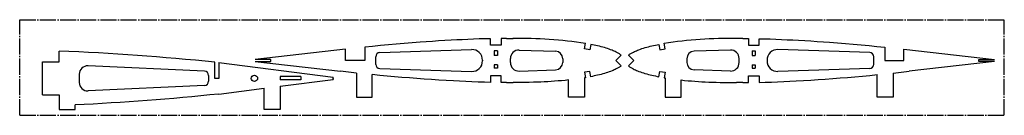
# Model space of a CAD drawing. Extents: x 1 to 931, y 5 to 95.
import ezdxf

# ---------------------------------------------------------------- set-up
doc = ezdxf.new("R2010")
doc.units = 0
doc.linetypes.add('SLD-ОСЕВАЯ', pattern=[19.05, 15.24, -1.27, 1.27, -1.27])
doc.linetypes.add('SLD-СПЛОШНАЯ', pattern=[0])
doc.layers.get('0').update_dxf_attribs({"linetype": 'CONTINUOUS'})

msp = doc.modelspace()

# ---------------------------------------------------------------- linework, layer by layer
at = {"color": 7, "linetype": 'SLD-ОСЕВАЯ'}
for p, q in [((0.69, 4.74), (0.69, 94.74)), ((0.69, 94.74), (930.69, 94.74)), ((930.69, 4.74), (930.69, 94.74)), ((296.74, 39.52), (296.74, 38.52)), ((0.69, 4.74), (930.69, 4.74))]:
    msp.add_line(p, q, dxfattribs=at)
at = {"color": 7, "linetype": 'SLD-СПЛОШНАЯ'}
for p, q in [((445.44, 70.85), (445.44, 76.9)), ((455.43, 77.08), (455.43, 70.85)), ((460.64, 77.12), (466.64, 77.13)), ((683.8, 77.12), (677.8, 77.13)), ((689.01, 77.08), (689.01, 70.85)), ((699, 70.85), (699, 76.9)), ((37.94, 55.02), (37.94, 65.26)), ((308.58, 67.12), (222.96, 57.33)), ((308.58, 56.31), (308.58, 67.12)), ((326.58, 68.94), (326.58, 56.31)), ((340.9, 63.93), (427.56, 66.63)), ((455.43, 70.85), (445.44, 70.85)), ((451.95, 65.49), (448.93, 65.49)), ((448.93, 65.49), (448.93, 60.99)), ((451.95, 65.49), (451.95, 60.99)), ((472.47, 66.22), (506.81, 65.03)), ((534.23, 67.37), (535.09, 72.51)), ((539.16, 66.54), (534.23, 67.37)), ((540, 71.55), (539.16, 66.54)), ((604.44, 71.55), (605.28, 66.54)), ((605.28, 66.54), (610.21, 67.37)), ((610.21, 67.37), (609.35, 72.51)), ((671.97, 66.22), (637.63, 65.03)), ((689.01, 70.85), (699, 70.85)), ((692.49, 65.49), (692.49, 60.99)), ((692.49, 65.49), (695.51, 65.49)), ((695.51, 65.49), (695.51, 60.99)), ((803.54, 63.93), (716.87, 66.63)), ((817.86, 68.94), (817.86, 56.31)), ((835.86, 67.12), (921.48, 57.33)), ((835.86, 56.31), (835.86, 67.12)), ((237.94, 57.33), (222.96, 57.33)), ((237.94, 55.28), (237.94, 57.33)), ((326.58, 56.31), (308.58, 56.31)), ((337.03, 52.69), (337.03, 59.94)), ((437.87, 56.64), (437.87, 55.99)), ((451.95, 60.99), (448.93, 60.99)), ((464.19, 54.4), (464.19, 58.22)), ((513.57, 58.03), (513.57, 54.59)), ((563.64, 56.31), (568.73, 61.4)), ((563.64, 56.31), (568.75, 51.24)), ((580.8, 56.31), (575.69, 51.24)), ((580.8, 56.31), (575.7, 61.4)), ((630.87, 58.03), (630.87, 54.59)), ((680.25, 54.4), (680.25, 58.22)), ((692.49, 60.99), (695.51, 60.99)), ((706.56, 56.64), (706.56, 55.99)), ((807.41, 52.69), (807.41, 59.94)), ((817.86, 56.31), (835.86, 56.31)), ((906.5, 57.33), (921.48, 57.33)), ((906.5, 55.28), (906.5, 57.33)), ((22.33, 24.07), (22.33, 55.02)), ((22.33, 55.02), (37.94, 55.02)), ((175.27, 46.3), (65.26, 51.33)), ((185.07, 39.52), (185.07, 54.69)), ((188.65, 54.32), (296.74, 40.52)), ((188.65, 54.32), (188.65, 39.52)), ((222.96, 55.28), (237.94, 55.28)), ((222.96, 55.28), (303.75, 46.27)), ((340.9, 48.69), (427.56, 45.99)), ((451.95, 52.27), (448.93, 52.27)), ((448.93, 52.27), (448.93, 49.14)), ((451.95, 49.14), (448.93, 49.14)), ((451.95, 52.27), (451.95, 49.14)), ((472.47, 46.41), (506.81, 47.6)), ((671.97, 46.41), (637.63, 47.6)), ((692.49, 52.27), (692.49, 49.14)), ((692.49, 52.27), (695.51, 52.27)), ((692.49, 49.14), (695.51, 49.14)), ((695.51, 52.27), (695.51, 49.14)), ((803.54, 48.69), (716.87, 45.99)), ((921.48, 55.28), (840.69, 46.27)), ((921.48, 55.28), (906.5, 55.28)), ((56.89, 43.34), (56.89, 35.69)), ((179.09, 42.31), (179.09, 36.72)), ((188.65, 39.52), (185.07, 39.52)), ((266.24, 41.2), (246.6, 41.2)), ((246.6, 41.2), (246.6, 38.18)), ((246.6, 32.11), (296.74, 38.52)), ((266.24, 38.18), (246.6, 38.18)), ((266.24, 41.2), (266.24, 38.18)), ((296.74, 38.52), (296.74, 40.52)), ((318.75, 44.53), (303.75, 46.27)), ((318.75, 44.53), (318.75, 21.65)), ((333.75, 21.65), (333.75, 42.99)), ((445.44, 41.78), (445.44, 35.72)), ((455.43, 41.77), (445.44, 41.78)), ((455.43, 35.55), (455.43, 41.77)), ((519.07, 21.65), (519.07, 37.98)), ((534.07, 39.96), (534.07, 21.65)), ((539.16, 46.08), (534.23, 45.25)), ((534.23, 45.25), (535.09, 40.12)), ((540, 41.08), (539.16, 46.08)), ((604.44, 41.08), (605.28, 46.08)), ((605.28, 46.08), (610.21, 45.25)), ((610.21, 45.25), (609.35, 40.12)), ((610.37, 39.96), (610.37, 21.65)), ((625.37, 21.65), (625.37, 37.98)), ((689.01, 41.77), (699, 41.78)), ((689.01, 35.55), (689.01, 41.77)), ((699, 41.78), (699, 35.72)), ((810.69, 21.65), (810.69, 42.99)), ((825.69, 44.53), (840.69, 46.27)), ((825.69, 44.53), (825.69, 21.65)), ((175.27, 32.73), (65.26, 27.7)), ((188.65, 24.71), (231.6, 30.2)), ((231.6, 10.05), (231.6, 30.2)), ((246.6, 32.11), (246.6, 10.05)), ((460.64, 35.5), (466.64, 35.49)), ((683.8, 35.5), (677.8, 35.49)), ((22.33, 24.07), (37.94, 24.07)), ((37.94, 24.07), (37.94, 13.77)), ((318.75, 21.65), (333.75, 21.65)), ((534.07, 21.65), (519.07, 21.65)), ((610.37, 21.65), (625.37, 21.65)), ((825.69, 21.65), (810.69, 21.65)), ((37.94, 13.77), (37.94, 10.05)), ((37.94, 10.05), (52.94, 10.05)), ((52.94, 10.05), (52.94, 14.43)), ((246.6, 10.05), (231.6, 10.05))]:
    msp.add_line(p, q, dxfattribs=at)
for points in [[(445.44, 76.9), (440.11, 76.77), (434.77, 76.6), (429.44, 76.41), (424.1, 76.2), (418.77, 75.96), (413.44, 75.69), (408.11, 75.41), (402.24, 75.07), (396.38, 74.71), (390.52, 74.33), (384.66, 73.93), (378.81, 73.5), (371.34, 72.93), (363.88, 72.33), (356.41, 71.71), (348.95, 71.05), (341.49, 70.37), (334.04, 69.67), (326.58, 68.94)], [(460.64, 77.12), (457.72, 77.1), (455.43, 77.08)], [(683.8, 77.12), (686.72, 77.1), (689.01, 77.08)], [(699, 76.9), (704.33, 76.77), (709.66, 76.6), (715, 76.41), (720.33, 76.2), (725.67, 75.96), (731, 75.69), (736.33, 75.41), (742.2, 75.07), (748.06, 74.71), (753.92, 74.33), (759.77, 73.93), (765.63, 73.5), (773.1, 72.93), (780.56, 72.33), (788.03, 71.71), (795.49, 71.05), (802.95, 70.37), (810.4, 69.67), (817.86, 68.94)], [(185.07, 54.69), (175.87, 55.62), (166.66, 56.52), (157.45, 57.38), (148.24, 58.2), (139.03, 58.99), (129.97, 59.72), (120.91, 60.43), (111.85, 61.1), (102.79, 61.73), (93.53, 62.34), (84.28, 62.92), (75.02, 63.46), (65.75, 63.96), (56.48, 64.43), (47.21, 64.86), (37.94, 65.26)], [(568.73, 61.4), (568.2, 61.82), (567.65, 62.22), (567.08, 62.6), (566.51, 62.96), (565.92, 63.3), (565.33, 63.63), (564.74, 63.95), (564.14, 64.25), (563.18, 64.71), (562.22, 65.15), (561.25, 65.57), (560.27, 65.97), (558.87, 66.52), (557.45, 67.03), (556.01, 67.53), (554.57, 67.99), (553.12, 68.44), (551.5, 68.91), (549.87, 69.35), (548.23, 69.77), (546.6, 70.17), (544.95, 70.54), (543.3, 70.89), (541.65, 71.23), (540, 71.55)], [(575.7, 61.4), (576.24, 61.82), (576.79, 62.22), (577.35, 62.6), (577.93, 62.96), (578.52, 63.3), (579.11, 63.63), (579.7, 63.95), (580.3, 64.25), (581.26, 64.71), (582.22, 65.15), (583.19, 65.57), (584.16, 65.97), (585.57, 66.52), (586.99, 67.03), (588.43, 67.53), (589.87, 67.99), (591.32, 68.44), (592.94, 68.91), (594.57, 69.35), (596.2, 69.77), (597.84, 70.17), (599.49, 70.54), (601.13, 70.89), (602.78, 71.23), (604.44, 71.55)], [(568.75, 51.24), (568.22, 50.82), (567.67, 50.42), (567.1, 50.04), (566.52, 49.68), (565.94, 49.33), (565.35, 49), (564.75, 48.69), (564.15, 48.38), (563.2, 47.92), (562.23, 47.48), (561.26, 47.06), (560.29, 46.66), (558.88, 46.11), (557.46, 45.59), (556.02, 45.1), (554.58, 44.63), (553.13, 44.19), (551.51, 43.72), (549.88, 43.27), (548.24, 42.85), (546.6, 42.46), (544.96, 42.09), (543.31, 41.73), (541.65, 41.4), (540, 41.08)], [(575.69, 51.24), (576.22, 50.82), (576.77, 50.42), (577.34, 50.04), (577.92, 49.68), (578.5, 49.33), (579.09, 49), (579.69, 48.69), (580.29, 48.38), (581.24, 47.92), (582.2, 47.48), (583.17, 47.06), (584.15, 46.66), (585.56, 46.11), (586.98, 45.59), (588.41, 45.1), (589.86, 44.63), (591.31, 44.19), (592.93, 43.72), (594.56, 43.27), (596.2, 42.85), (597.84, 42.46), (599.48, 42.09), (601.13, 41.73), (602.78, 41.4), (604.44, 41.08)], [(445.44, 35.72), (439.59, 35.87), (433.75, 36.06), (427.9, 36.27), (422.05, 36.52), (416.21, 36.79), (410.36, 37.09), (403.48, 37.48), (396.59, 37.9), (389.71, 38.35), (382.83, 38.83), (375.81, 39.34), (368.8, 39.89), (361.79, 40.46), (354.78, 41.06), (347.77, 41.68), (340.76, 42.32), (333.75, 42.99)], [(519.07, 37.98), (515.79, 37.64), (512.5, 37.33), (509.22, 37.05), (505.93, 36.8), (502.64, 36.58), (499.41, 36.38), (496.18, 36.2), (492.95, 36.05), (489.72, 35.92), (485.88, 35.79), (482.03, 35.68), (478.18, 35.6), (474.33, 35.55), (470.48, 35.51), (466.64, 35.49)], [(535.09, 40.12), (534.52, 40.03), (534.07, 39.96)], [(609.35, 40.12), (609.92, 40.03), (610.37, 39.96)], [(625.37, 37.98), (628.65, 37.64), (631.94, 37.33), (635.22, 37.05), (638.51, 36.8), (641.8, 36.58), (645.02, 36.38), (648.25, 36.2), (651.48, 36.05), (654.71, 35.92), (658.56, 35.79), (662.41, 35.68), (666.26, 35.6), (670.1, 35.55), (673.95, 35.51), (677.8, 35.49)], [(699, 35.72), (704.84, 35.87), (710.69, 36.06), (716.54, 36.27), (722.38, 36.52), (728.23, 36.79), (734.08, 37.09), (740.96, 37.48), (747.85, 37.9), (754.73, 38.35), (761.61, 38.83), (768.62, 39.34), (775.64, 39.89), (782.65, 40.46), (789.66, 41.06), (796.67, 41.68), (803.68, 42.32), (810.69, 42.99)], [(460.64, 35.5), (457.72, 35.53), (455.43, 35.55)], [(683.8, 35.5), (686.72, 35.53), (689.01, 35.55)], [(188.65, 24.71), (180.16, 23.84), (171.67, 23), (163.18, 22.19), (154.68, 21.4), (146.18, 20.65), (137.82, 19.95), (129.47, 19.27), (121.11, 18.62), (112.75, 18), (104.21, 17.4), (95.67, 16.83), (87.13, 16.29), (78.59, 15.78), (70.04, 15.3), (61.49, 14.85), (52.94, 14.43)]]:
    msp.add_lwpolyline(points, dxfattribs=at)
msp.add_circle((222.39, 39.52), 3, dxfattribs=at)
for centre, radius, start, end in [((471.64, -357.53), 434.69, 81.60688, 90.65941), ((672.8, -357.53), 434.69, 89.34059, 98.39312), ((427.87, 56.64), 10, 0, 91.78302), ((472.19, 58.22), 8, 88.01974, 180), ((672.25, 58.22), 8, 0, 91.98026), ((716.56, 56.64), 10, 88.21698, 180), ((341.03, 59.94), 4, 91.78302, 180), ((427.87, 55.99), 10, 268.21698, 0), ((506.57, 58.03), 7, 0, 88.01974), ((637.87, 58.03), 7, 91.98026, 180), ((716.56, 55.99), 10, 180, 271.78302), ((803.41, 59.94), 4, 0, 88.21698), ((64.89, 43.34), 8, 87.38362, 180), ((341.03, 52.69), 4, 180, 268.21698), ((472.19, 54.4), 8, 180, 271.98026), ((506.57, 54.59), 7, 271.98026, 0), ((637.87, 54.59), 7, 180, 268.01974), ((672.25, 54.4), 8, 268.01974, 0), ((803.41, 52.69), 4, 271.78302, 0), ((175.09, 42.31), 4, 0, 87.38362), ((64.89, 35.69), 8, 180, 272.61638), ((175.09, 36.72), 4, 272.61638, 0)]:
    msp.add_arc(centre, radius, start, end, dxfattribs=at)

doc.saveas('drawing.dxf')
